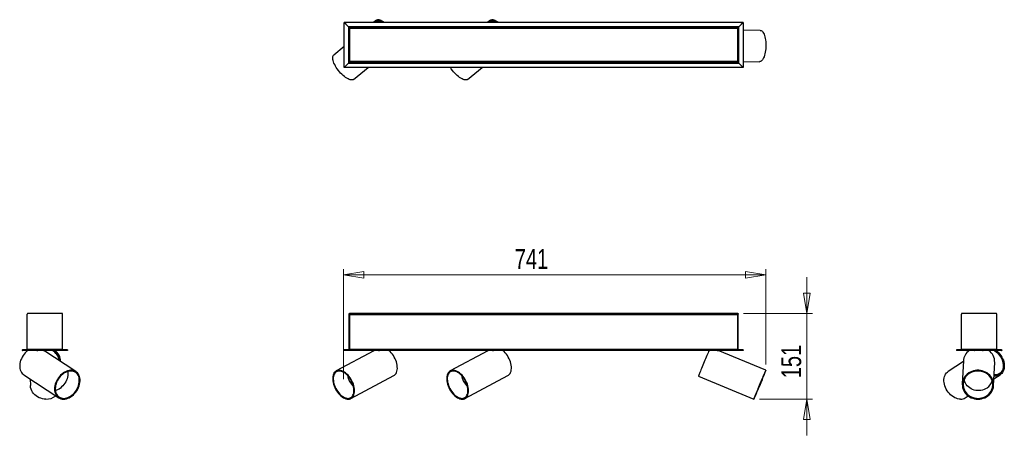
# Model space of a CAD drawing. Header units: millimetres. Extents: x 34 to 207, y 85 to 158.
import ezdxf

# ---------------------------------------------------------------- set-up
doc = ezdxf.new("R2010")
doc.units = ezdxf.units.MM
doc.styles.add('SLDTEXTSTYLE0', font='TXT', dxfattribs={"width": 0.75})
doc.dimstyles.new('SLDDIMSTYLE0', dxfattribs={"dimtxt": 3.5, "dimasz": 3.556, "dimexe": 0, "dimexo": 0.0625, "dimgap": 0.875, "dimtad": 1, "dimdec": 0, "dimlfac": 10, "dimrnd": 1e-09, "dimzin": 12, "dimdsep": 46, "dimtxsty": 'SLDTEXTSTYLE0', "dimblk1": 'CLOSED', "dimblk2": 'CLOSED', "dimsah": 1, "dimcen": 0.09, "dimadec": 0, "dimazin": 3, "dimtfac": 1, "dimtdec": 0, "dimtmove": 0, "dimatfit": 0, "dimldrblk": 'CLOSED', "dimfxl": 0, "dimfrac": 2, "dimtolj": 1, "dimtzin": 12, "dimarcsym": 0})
doc.dimstyles.new('SLDDIMSTYLE1', dxfattribs={"dimtxt": 3.5, "dimasz": 3.556, "dimexe": 0, "dimexo": 0.0625, "dimgap": 0.875, "dimtad": 1, "dimdec": 0, "dimlfac": 10, "dimrnd": 1e-09, "dimzin": 12, "dimdsep": 46, "dimtxsty": 'SLDTEXTSTYLE0', "dimblk1": 'CLOSED', "dimblk2": 'CLOSED', "dimsah": 1, "dimcen": 0.09, "dimadec": 0, "dimazin": 3, "dimtfac": 1, "dimtdec": 0, "dimtofl": 0, "dimtmove": 0, "dimatfit": 3, "dimldrblk": 'CLOSED', "dimfxl": 0, "dimfrac": 2, "dimtolj": 1, "dimtzin": 12, "dimarcsym": 0})

# ---------------------------------------------------------------- blocks, each defined once
blk = doc.blocks.new('_Closed')
at = {"color": 0, "linetype": 'ByBlock', "lineweight": -2}
for p, q in [((-1, 0.166667), (0, 0)), ((-1, 0.166667), (-1, -0.166667)), ((0, 0), (-1, -0.166667)), ((0, 0), (-1, 0))]:
    blk.add_line(p, q, dxfattribs=at)
blk = doc.blocks.new('_D')
at = {"color": 7, "linetype": 'Continuous', "lineweight": 0}
for p, q in [((172.07, 105.97), (172.07, 112.32)), ((160.95, 105.97), (173.07, 105.97)), ((172.07, 105.97), (172.07, 90.9)), ((163.77, 90.9), (173.07, 90.9)), ((172.07, 90.9), (172.07, 84.55))]:
    blk.add_line(p, q, dxfattribs=at)
at = {"color": 7, "linetype": 'Continuous', "lineweight": 18, "xscale": 3.556, "yscale": 3.556}
for p, rotation in [((172.07, 105.97, -0.86), 270.0000000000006), ((172.07, 90.9, -0.86), 90.0000000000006)]:
    blk.add_blockref('_Closed', p, dxfattribs=dict(at, rotation=rotation))
at = {"color": 7, "linetype": 'Continuous', "lineweight": 18, "insert": (167.56, 94.58), "char_height": 3.5, "attachment_point": 1, "rotation": 90, "style": 'SLDTEXTSTYLE0'}
blk.add_mtext('151', dxfattribs=at)
blk = doc.blocks.new('_D_1')
at = {"color": 7, "linetype": 'Continuous', "lineweight": 0}
for p, q in [((90.8, 94.44), (90.8, 113.75)), ((164.88, 112.75), (90.8, 112.75)), ((164.88, 96.98), (164.88, 113.75))]:
    blk.add_line(p, q, dxfattribs=at)
at = {"color": 7, "linetype": 'Continuous', "lineweight": 18, "xscale": 3.556, "yscale": 3.556, "rotation": 180.0000000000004}
blk.add_blockref('_Closed', (90.8, 112.75, -0.86), dxfattribs=at)
at = {"color": 7, "linetype": 'Continuous', "lineweight": 18, "xscale": 3.556, "yscale": 3.556}
blk.add_blockref('_Closed', (164.88, 112.75, -0.86), dxfattribs=at)
at = {"color": 7, "linetype": 'Continuous', "lineweight": 18, "insert": (120.83, 117.26), "char_height": 3.5, "attachment_point": 1, "style": 'SLDTEXTSTYLE0'}
blk.add_mtext('741', dxfattribs=at)

msp = doc.modelspace()

# ---------------------------------------------------------------- linework, layer by layer
at = {"color": 7, "linetype": 'Continuous', "lineweight": 25}
for p, q in [((96.58, 157.43), (96.13, 157.06)), ((96.74, 157.23), (96.6, 157.12)), ((116.58, 157.43), (116.13, 157.06)), ((116.74, 157.23), (116.6, 157.12)), ((90.92, 157.06), (91.69, 156.29)), ((90.92, 157.06), (160.9, 157.06)), ((90.92, 149.13), (90.92, 157.05)), ((91.69, 156.28), (90.92, 157.05)), ((160.13, 156.29), (91.69, 156.29)), ((91.71, 156.27), (91.69, 156.28)), ((91.69, 156.28), (91.69, 156.14)), ((91.69, 156.14), (91.69, 150.04)), ((91.79, 156.19), (91.73, 156.26)), ((91.79, 156.19), (91.87, 156.19)), ((91.79, 156.04), (91.79, 156.19)), ((91.87, 156.04), (91.79, 156.04)), ((91.79, 150.14), (91.79, 156.04)), ((91.87, 156.19), (91.87, 156.04)), ((159.95, 156.19), (91.87, 156.19)), ((91.87, 150.14), (91.87, 156.04)), ((91.87, 156.01), (159.95, 156.01)), ((91.87, 156.01), (91.87, 150.17)), ((159.95, 156.19), (160.03, 156.19)), ((159.95, 156.04), (159.95, 156.19)), ((160.03, 156.04), (159.95, 156.04)), ((159.95, 156.04), (159.95, 150.14)), ((159.95, 150.17), (159.95, 156.01)), ((160.1, 156.26), (160.03, 156.19)), ((160.03, 156.19), (160.03, 156.04)), ((160.03, 156.04), (160.03, 150.14)), ((160.1, 156.26), (160.1, 156.26)), ((160.13, 156.28), (160.11, 156.27)), ((160.13, 156.29), (160.9, 157.06)), ((160.9, 157.05), (160.13, 156.28)), ((160.13, 156.14), (160.13, 156.28)), ((160.13, 150.04), (160.13, 156.14)), ((160.9, 157.05), (160.9, 149.13)), ((163.88, 155.65), (160.9, 155.71)), ((90.92, 152.82), (89.07, 151.31)), ((90.92, 149.13), (91.69, 149.9)), ((91.69, 149.89), (90.92, 149.12)), ((160.9, 149.12), (90.92, 149.12)), ((91.69, 150.04), (91.69, 149.9)), ((91.69, 149.9), (91.71, 149.91)), ((91.69, 149.89), (160.13, 149.89)), ((91.73, 149.93), (91.79, 149.99)), ((91.79, 150.14), (91.87, 150.14)), ((91.79, 149.99), (91.79, 150.14)), ((91.87, 149.99), (91.79, 149.99)), ((159.95, 150.17), (91.87, 150.17)), ((91.87, 150.14), (91.87, 149.99)), ((91.87, 149.99), (159.95, 149.99)), ((92.54, 147.04), (95.09, 149.12)), ((112.54, 147.04), (115.09, 149.12)), ((159.95, 150.14), (160.03, 150.14)), ((159.95, 149.99), (159.95, 150.14)), ((160.03, 149.99), (159.95, 149.99)), ((160.03, 150.14), (160.03, 149.99)), ((160.03, 149.99), (160.1, 149.93)), ((160.11, 149.91), (160.13, 149.9)), ((160.13, 149.9), (160.13, 150.04)), ((160.13, 149.9), (160.9, 149.13)), ((160.9, 149.12), (160.13, 149.89)), ((160.9, 150.21), (163.77, 150.15)), ((35.32, 99.65), (35.32, 105.82)), ((41.37, 105.97), (35.47, 105.97)), ((41.52, 99.65), (41.52, 105.82)), ((91.79, 105.97), (91.87, 105.97)), ((91.79, 105.82), (91.79, 105.97)), ((91.87, 105.82), (91.79, 105.82)), ((91.79, 99.65), (91.79, 105.82)), ((91.87, 105.97), (91.87, 105.82)), ((159.95, 105.97), (91.87, 105.97)), ((91.87, 99.65), (91.87, 105.82)), ((91.87, 105.79), (159.95, 105.79)), ((91.87, 105.79), (91.87, 99.65)), ((159.95, 105.97), (160.03, 105.97)), ((159.95, 105.82), (159.95, 105.97)), ((159.95, 99.65), (159.95, 105.82)), ((160.03, 105.82), (159.95, 105.82)), ((159.95, 99.65), (159.95, 105.79)), ((160.03, 105.97), (160.03, 105.82)), ((160.03, 99.65), (160.03, 105.82)), ((199.17, 99.65), (199.17, 105.82)), ((205.22, 105.97), (199.32, 105.97)), ((205.37, 99.65), (205.37, 105.82)), ((34.45, 99.55), (34.45, 99.47)), ((34.45, 99.55), (34.46, 99.55)), ((34.45, 99.47), (34.46, 99.47)), ((42.39, 99.55), (34.46, 99.55)), ((34.46, 99.55), (34.46, 99.47)), ((42.39, 99.47), (34.46, 99.47)), ((35.4, 99.65), (35.32, 99.65)), ((41.44, 99.65), (35.4, 99.65)), ((37.05, 99.39), (36.93, 99.47)), ((37.16, 99.47), (37.14, 99.37)), ((38.25, 99.47), (38.23, 99.38)), ((38.23, 99.4), (38.25, 99.39)), ((43.85, 95.74), (38.24, 99.44)), ((41.52, 99.65), (41.44, 99.65)), ((42.39, 99.55), (42.39, 99.47)), ((42.39, 99.55), (42.39, 99.47)), ((42.39, 99.55), (42.39, 99.55)), ((42.39, 99.47), (42.39, 99.47)), ((96.08, 99.39), (89.5, 95.87)), ((90.92, 99.55), (90.92, 99.47)), ((160.9, 99.55), (90.92, 99.55)), ((160.9, 99.47), (90.92, 99.47)), ((91.79, 99.65), (91.87, 99.65)), ((159.95, 99.65), (91.87, 99.65)), ((96.05, 99.47), (96.08, 99.39)), ((96.94, 99.47), (96.97, 99.37)), ((97.2, 99.47), (97.06, 99.39)), ((116.08, 99.39), (109.5, 95.87)), ((116.05, 99.47), (116.08, 99.39)), ((116.94, 99.47), (116.97, 99.37)), ((117.2, 99.47), (117.06, 99.39)), ((156.37, 99.39), (156.19, 99.47)), ((156.47, 99.47), (156.43, 99.38)), ((156.5, 99.47), (156.46, 99.37)), ((164.88, 95.98), (156.52, 99.46)), ((160.03, 99.65), (159.95, 99.65)), ((160.9, 99.55), (160.9, 99.47)), ((198.3, 99.55), (198.3, 99.47)), ((206.23, 99.55), (198.3, 99.55)), ((198.3, 99.55), (198.3, 99.47)), ((198.3, 99.55), (198.3, 99.55)), ((206.23, 99.47), (198.3, 99.47)), ((198.3, 99.47), (198.3, 99.47)), ((199.25, 99.65), (199.17, 99.65)), ((205.29, 99.65), (199.25, 99.65)), ((201.45, 99.39), (201.46, 99.47)), ((201.46, 99.38), (201.46, 99.47)), ((201.52, 99.47), (201.53, 99.38)), ((202.92, 99.47), (202.93, 99.38)), ((203, 99.47), (203, 99.39)), ((205.37, 99.65), (205.29, 99.65)), ((206.23, 99.55), (206.23, 99.47)), ((206.23, 99.55), (206.24, 99.55)), ((206.23, 99.47), (206.24, 99.47)), ((206.24, 99.55), (206.24, 99.47)), ((41.17, 97.51), (41.17, 97.61)), ((199.52, 97.51), (196.84, 95.74)), ((199.52, 97.61), (199.33, 93.57)), ((204.83, 93.31), (205.02, 97.34)), ((34.71, 95.18), (40.83, 91.15)), ((92.1, 91.02), (99.62, 95.05)), ((112.1, 91.02), (119.62, 95.05)), ((204.88, 94.45), (205.98, 95.18)), ((205.73, 95.31), (205.85, 95.39)), ((35.81, 94.45), (35.86, 93.31)), ((153.07, 94.94), (162.77, 90.9)), ((199.86, 91.15), (200.36, 91.47))]:
    msp.add_line(p, q, dxfattribs=at)
at = {"color": 8, "linetype": 'Continuous', "lineweight": 25}
msp.add_line((38.24, 99.38), (38.25, 99.39), dxfattribs=at)
at = {"color": 7, "linetype": 'Continuous', "lineweight": 25, "flags": 128}
for points in [[(96.41, 157.06), (96.41, 157.1), (96.45, 157.24), (96.51, 157.35), (96.6, 157.44), (96.71, 157.5), (96.84, 157.53), (96.99, 157.53), (97.16, 157.5), (97.34, 157.44), (97.53, 157.35), (97.74, 157.23), (97.95, 157.09), (98, 157.06)], [(96.53, 157.06), (96.57, 157.17), (96.63, 157.27), (96.72, 157.34), (96.84, 157.39), (96.97, 157.41), (97.12, 157.4), (97.28, 157.36), (97.46, 157.29), (97.66, 157.2), (97.86, 157.08), (97.88, 157.06)], [(96.62, 157.06), (96.65, 157.12), (96.72, 157.21), (96.81, 157.28), (96.93, 157.32), (97.06, 157.33), (97.22, 157.31), (97.38, 157.26), (97.56, 157.18), (97.76, 157.08), (97.79, 157.06)], [(116.41, 157.06), (116.41, 157.1), (116.45, 157.24), (116.51, 157.35), (116.6, 157.44), (116.71, 157.5), (116.84, 157.53), (116.99, 157.53), (117.16, 157.5), (117.34, 157.44), (117.53, 157.35), (117.74, 157.23), (117.95, 157.09), (118, 157.06)], [(116.53, 157.06), (116.57, 157.17), (116.63, 157.27), (116.72, 157.34), (116.84, 157.39), (116.97, 157.41), (117.12, 157.4), (117.28, 157.36), (117.46, 157.29), (117.66, 157.2), (117.86, 157.08), (117.88, 157.06)], [(116.62, 157.06), (116.65, 157.12), (116.72, 157.21), (116.81, 157.28), (116.93, 157.32), (117.06, 157.33), (117.22, 157.31), (117.38, 157.26), (117.56, 157.18), (117.76, 157.08), (117.79, 157.06)], [(96.54, 157.06), (96.58, 157.1), (96.6, 157.12)], [(116.54, 157.06), (116.58, 157.1), (116.6, 157.12)], [(163.88, 155.65), (163.91, 155.65), (164.03, 155.62), (164.14, 155.56), (164.26, 155.46), (164.36, 155.33), (164.46, 155.16), (164.55, 154.97), (164.64, 154.75), (164.71, 154.5), (164.77, 154.24), (164.82, 153.96), (164.85, 153.66), (164.87, 153.35), (164.88, 153.04), (164.87, 152.73), (164.85, 152.41), (164.82, 152.11), (164.77, 151.81), (164.71, 151.53), (164.64, 151.27), (164.56, 151.03), (164.47, 150.81), (164.37, 150.62), (164.27, 150.46), (164.15, 150.33), (164.04, 150.24), (163.92, 150.18), (163.8, 150.16), (163.77, 150.15)], [(92.54, 147.04), (92.52, 147.02), (92.41, 146.97), (92.27, 146.94), (92.12, 146.94), (91.96, 146.98), (91.77, 147.04), (91.58, 147.13), (91.37, 147.24), (91.16, 147.38), (90.94, 147.54), (90.72, 147.73), (90.51, 147.93), (90.29, 148.15), (90.08, 148.39), (89.89, 148.63), (89.7, 148.88), (89.53, 149.13), (89.37, 149.39), (89.24, 149.64), (89.12, 149.89), (89.03, 150.12), (88.95, 150.35), (88.91, 150.56), (88.89, 150.75), (88.89, 150.92), (88.92, 151.07), (88.97, 151.19), (89.04, 151.29), (89.07, 151.31)], [(112.54, 147.04), (112.52, 147.02), (112.41, 146.97), (112.27, 146.94), (112.12, 146.94), (111.96, 146.98), (111.77, 147.04), (111.58, 147.13), (111.37, 147.24), (111.16, 147.38), (110.94, 147.54), (110.72, 147.73), (110.51, 147.93), (110.29, 148.15), (110.08, 148.39), (109.89, 148.63), (109.7, 148.88), (109.54, 149.12)], [(35.42, 99.47), (35.42, 99.47), (35.19, 99.27), (34.97, 99.06), (34.76, 98.82), (34.58, 98.56), (34.41, 98.29), (34.28, 98.01), (34.16, 97.72), (34.08, 97.43), (34.02, 97.14), (33.99, 96.85), (33.99, 96.57), (34.02, 96.31), (34.08, 96.06), (34.17, 95.82), (34.28, 95.61), (34.42, 95.43), (34.59, 95.27), (34.71, 95.18)], [(99.62, 95.05), (99.75, 95.14), (99.89, 95.27), (100.01, 95.43), (100.1, 95.61), (100.17, 95.82), (100.22, 96.06), (100.24, 96.31), (100.23, 96.57), (100.21, 96.85), (100.15, 97.14), (100.07, 97.43), (99.97, 97.72), (99.85, 98.01), (99.7, 98.29), (99.54, 98.56), (99.36, 98.82), (99.17, 99.06), (98.97, 99.27), (98.75, 99.47), (98.75, 99.47)], [(119.62, 95.05), (119.75, 95.14), (119.89, 95.27), (120.01, 95.43), (120.1, 95.61), (120.17, 95.82), (120.22, 96.06), (120.24, 96.31), (120.23, 96.57), (120.21, 96.85), (120.15, 97.14), (120.07, 97.43), (119.97, 97.72), (119.85, 98.01), (119.7, 98.29), (119.54, 98.56), (119.36, 98.82), (119.17, 99.06), (118.97, 99.27), (118.75, 99.47), (118.75, 99.47)], [(154.93, 99.47), (154.92, 99.47), (154.84, 99.27), (154.74, 99.06), (154.64, 98.82), (154.53, 98.56), (154.42, 98.29), (154.3, 98.01), (154.18, 97.72), (154.06, 97.43), (153.94, 97.14), (153.82, 96.85), (153.7, 96.57), (153.6, 96.31), (153.49, 96.06), (153.4, 95.82), (153.32, 95.61), (153.25, 95.43), (153.18, 95.27), (153.14, 95.14), (153.1, 95.04), (153.08, 94.97), (153.07, 94.94), (153.07, 94.94)], [(205.27, 99.47), (205.27, 99.47), (205.5, 99.27), (205.72, 99.06), (205.93, 98.82), (206.11, 98.56), (206.28, 98.29), (206.41, 98.01), (206.53, 97.72), (206.61, 97.43), (206.67, 97.14), (206.7, 96.85), (206.7, 96.57), (206.67, 96.31), (206.61, 96.06), (206.52, 95.82), (206.41, 95.61), (206.27, 95.43), (206.1, 95.27), (205.92, 95.14), (205.71, 95.04), (205.49, 94.97), (205.26, 94.94), (205.01, 94.94), (204.9, 94.95)], [(205.07, 99.47), (205.27, 99.32), (205.49, 99.13), (205.7, 98.92), (205.89, 98.69), (206.07, 98.44), (206.22, 98.17), (206.34, 97.9), (206.44, 97.62), (206.52, 97.34), (206.56, 97.07), (206.58, 96.79), (206.57, 96.53), (206.53, 96.28), (206.46, 96.05), (206.37, 95.83), (206.25, 95.64), (206.11, 95.47), (205.94, 95.33), (205.75, 95.22), (205.55, 95.14), (205.33, 95.09), (205.1, 95.08), (204.91, 95.09)], [(204.92, 99.47), (205.05, 99.39), (205.28, 99.22), (205.49, 99.03), (205.69, 98.82), (205.87, 98.59), (206.04, 98.34), (206.18, 98.08), (206.3, 97.82), (206.39, 97.54), (206.45, 97.27), (206.49, 97), (206.5, 96.74), (206.48, 96.48), (206.43, 96.24), (206.36, 96.02), (206.26, 95.82), (206.13, 95.64), (205.98, 95.49), (205.81, 95.36), (205.62, 95.27), (205.41, 95.2), (205.19, 95.17), (204.96, 95.17), (204.91, 95.18)], [(41.67, 90.9), (41.92, 90.92), (42.18, 90.97), (42.43, 91.05), (42.68, 91.16), (42.93, 91.31), (43.18, 91.48), (43.41, 91.67), (43.62, 91.89), (43.82, 92.13), (44, 92.39), (44.16, 92.66), (44.3, 92.94), (44.41, 93.23), (44.49, 93.52), (44.55, 93.8), (44.57, 94.09), (44.57, 94.36), (44.54, 94.63), (44.48, 94.88), (44.39, 95.11), (44.28, 95.31), (44.13, 95.5), (43.97, 95.65), (43.79, 95.78), (43.58, 95.88), (43.36, 95.94), (43.13, 95.98), (42.89, 95.98), (42.64, 95.94), (42.38, 95.88), (42.13, 95.78), (41.87, 95.65), (41.63, 95.5), (41.39, 95.31), (41.17, 95.11), (40.96, 94.88), (40.77, 94.63), (40.6, 94.36), (40.45, 94.09), (40.33, 93.8), (40.23, 93.52), (40.16, 93.23), (40.12, 92.94), (40.11, 92.66), (40.12, 92.39), (40.17, 92.13), (40.25, 91.89), (40.35, 91.67), (40.48, 91.48), (40.63, 91.31), (40.8, 91.16), (41, 91.05), (41.21, 90.97), (41.44, 90.92), (41.67, 90.9)], [(41.71, 91.04), (41.95, 91.06), (42.19, 91.11), (42.44, 91.19), (42.68, 91.3), (42.92, 91.44), (43.15, 91.6), (43.38, 91.8), (43.58, 92.01), (43.77, 92.24), (43.94, 92.49), (44.09, 92.75), (44.22, 93.03), (44.32, 93.3), (44.39, 93.58), (44.44, 93.86), (44.45, 94.13), (44.44, 94.39), (44.4, 94.64), (44.34, 94.88), (44.24, 95.09), (44.12, 95.28), (43.98, 95.45), (43.81, 95.59), (43.62, 95.7), (43.42, 95.78), (43.2, 95.83), (42.97, 95.84), (42.73, 95.83), (42.49, 95.78), (42.24, 95.7), (42, 95.59), (41.76, 95.45), (41.53, 95.28), (41.31, 95.09), (41.1, 94.88), (40.91, 94.64), (40.74, 94.39), (40.59, 94.13), (40.47, 93.86), (40.37, 93.58), (40.29, 93.3), (40.25, 93.03), (40.23, 92.75), (40.24, 92.49), (40.28, 92.24), (40.35, 92.01), (40.44, 91.8), (40.56, 91.6), (40.71, 91.44), (40.87, 91.3), (41.06, 91.19), (41.26, 91.11), (41.48, 91.06), (41.71, 91.04)], [(42.43, 95.76), (42.45, 95.56), (42.46, 95.3), (42.43, 95.04), (42.38, 94.76), (42.3, 94.49), (42.2, 94.22), (42.07, 93.96), (41.91, 93.7), (41.74, 93.47), (41.55, 93.24), (41.34, 93.04), (41.12, 92.86)], [(91.62, 90.9), (91.82, 90.92), (91.99, 90.97), (92.16, 91.05), (92.3, 91.16), (92.43, 91.31), (92.54, 91.48), (92.62, 91.67), (92.68, 91.89), (92.71, 92.13), (92.72, 92.39), (92.71, 92.66), (92.67, 92.94), (92.6, 93.23), (92.52, 93.52), (92.41, 93.8), (92.27, 94.09), (92.12, 94.36), (91.96, 94.63), (91.77, 94.88), (91.58, 95.11), (91.37, 95.31), (91.16, 95.5), (90.94, 95.65), (90.72, 95.78), (90.51, 95.88), (90.29, 95.94), (90.08, 95.98), (89.89, 95.98), (89.7, 95.94), (89.53, 95.88), (89.37, 95.78), (89.24, 95.65), (89.12, 95.5), (89.03, 95.31), (88.95, 95.11), (88.91, 94.88), (88.89, 94.63), (88.89, 94.36), (88.92, 94.09), (88.97, 93.8), (89.04, 93.52), (89.14, 93.23), (89.26, 92.94), (89.4, 92.66), (89.56, 92.39), (89.74, 92.13), (89.93, 91.89), (90.13, 91.67), (90.34, 91.48), (90.55, 91.31), (90.77, 91.16), (90.99, 91.05), (91.21, 90.97), (91.42, 90.92), (91.62, 90.9)], [(91.58, 91.04), (91.76, 91.06), (91.94, 91.11), (92.09, 91.19), (92.23, 91.3), (92.35, 91.44), (92.45, 91.6), (92.53, 91.8), (92.58, 92.01), (92.61, 92.24), (92.62, 92.49), (92.6, 92.75), (92.55, 93.03), (92.49, 93.3), (92.4, 93.58), (92.29, 93.86), (92.15, 94.13), (92, 94.39), (91.84, 94.64), (91.66, 94.88), (91.47, 95.09), (91.27, 95.28), (91.06, 95.45), (90.85, 95.59), (90.64, 95.7), (90.43, 95.78), (90.22, 95.83), (90.03, 95.84), (89.84, 95.83), (89.67, 95.78), (89.51, 95.7), (89.37, 95.59), (89.25, 95.45), (89.15, 95.28), (89.08, 95.09), (89.02, 94.88), (88.99, 94.64), (88.99, 94.39), (89.01, 94.13), (89.05, 93.86), (89.12, 93.58), (89.21, 93.3), (89.32, 93.03), (89.45, 92.75), (89.6, 92.49), (89.77, 92.24), (89.95, 92.01), (90.14, 91.8), (90.34, 91.6), (90.55, 91.44), (90.76, 91.3), (90.97, 91.19), (91.18, 91.11), (91.38, 91.06), (91.58, 91.04)], [(111.62, 90.9), (111.82, 90.92), (111.99, 90.97), (112.16, 91.05), (112.3, 91.16), (112.43, 91.31), (112.54, 91.48), (112.62, 91.67), (112.68, 91.89), (112.71, 92.13), (112.72, 92.39), (112.71, 92.66), (112.67, 92.94), (112.6, 93.23), (112.52, 93.52), (112.41, 93.8), (112.27, 94.09), (112.12, 94.36), (111.96, 94.63), (111.77, 94.88), (111.58, 95.11), (111.37, 95.31), (111.16, 95.5), (110.94, 95.65), (110.72, 95.78), (110.51, 95.88), (110.29, 95.94), (110.08, 95.98), (109.89, 95.98), (109.7, 95.94), (109.53, 95.88), (109.37, 95.78), (109.24, 95.65), (109.12, 95.5), (109.03, 95.31), (108.95, 95.11), (108.91, 94.88), (108.89, 94.63), (108.89, 94.36), (108.92, 94.09), (108.97, 93.8), (109.04, 93.52), (109.14, 93.23), (109.26, 92.94), (109.4, 92.66), (109.56, 92.39), (109.74, 92.13), (109.93, 91.89), (110.13, 91.67), (110.34, 91.48), (110.55, 91.31), (110.77, 91.16), (110.99, 91.05), (111.21, 90.97), (111.42, 90.92), (111.62, 90.9)], [(111.58, 91.04), (111.76, 91.06), (111.94, 91.11), (112.09, 91.19), (112.23, 91.3), (112.35, 91.44), (112.45, 91.6), (112.53, 91.8), (112.58, 92.01), (112.61, 92.24), (112.62, 92.49), (112.6, 92.75), (112.55, 93.03), (112.49, 93.3), (112.4, 93.58), (112.29, 93.86), (112.15, 94.13), (112, 94.39), (111.84, 94.64), (111.66, 94.88), (111.47, 95.09), (111.27, 95.28), (111.06, 95.45), (110.85, 95.59), (110.64, 95.7), (110.43, 95.78), (110.22, 95.83), (110.03, 95.84), (109.84, 95.83), (109.67, 95.78), (109.51, 95.7), (109.37, 95.59), (109.25, 95.45), (109.15, 95.28), (109.08, 95.09), (109.02, 94.88), (108.99, 94.64), (108.99, 94.39), (109.01, 94.13), (109.05, 93.86), (109.12, 93.58), (109.21, 93.3), (109.32, 93.03), (109.45, 92.75), (109.6, 92.49), (109.77, 92.24), (109.95, 92.01), (110.14, 91.8), (110.34, 91.6), (110.55, 91.44), (110.76, 91.3), (110.97, 91.19), (111.18, 91.11), (111.38, 91.06), (111.58, 91.04)], [(162.77, 90.9), (162.78, 90.92), (162.81, 90.97), (162.85, 91.05), (162.9, 91.16), (162.96, 91.31), (163.04, 91.48), (163.13, 91.67), (163.22, 91.89), (163.32, 92.13), (163.43, 92.39), (163.55, 92.66), (163.67, 92.94), (163.79, 93.23), (163.91, 93.52), (164.03, 93.8), (164.14, 94.09), (164.26, 94.36), (164.36, 94.63), (164.46, 94.88), (164.55, 95.11), (164.64, 95.31), (164.71, 95.5), (164.77, 95.65), (164.82, 95.78), (164.85, 95.88), (164.87, 95.94), (164.88, 95.98), (164.87, 95.98), (164.85, 95.94), (164.82, 95.88), (164.77, 95.78), (164.71, 95.65), (164.64, 95.5), (164.56, 95.31), (164.47, 95.11), (164.37, 94.88), (164.27, 94.63), (164.15, 94.36), (164.04, 94.09), (163.92, 93.8), (163.8, 93.52), (163.68, 93.23), (163.56, 92.94), (163.44, 92.66), (163.33, 92.39), (163.23, 92.13), (163.13, 91.89), (163.05, 91.67), (162.97, 91.48), (162.9, 91.31), (162.85, 91.16), (162.81, 91.05), (162.78, 90.97), (162.77, 90.92), (162.77, 90.9)], [(162.82, 91.04), (162.84, 91.06), (162.86, 91.11), (162.9, 91.19), (162.95, 91.3), (163.02, 91.44), (163.09, 91.6), (163.17, 91.8), (163.27, 92.01), (163.37, 92.24), (163.47, 92.49), (163.59, 92.75), (163.7, 93.03), (163.82, 93.3), (163.93, 93.58), (164.05, 93.86), (164.16, 94.13), (164.26, 94.39), (164.37, 94.64), (164.46, 94.88), (164.54, 95.09), (164.62, 95.28), (164.68, 95.45), (164.74, 95.59), (164.78, 95.7), (164.81, 95.78), (164.82, 95.83), (164.82, 95.84), (164.81, 95.83), (164.78, 95.78), (164.74, 95.7), (164.69, 95.59), (164.63, 95.45), (164.55, 95.28), (164.47, 95.09), (164.38, 94.88), (164.28, 94.64), (164.17, 94.39), (164.06, 94.13), (163.94, 93.86), (163.83, 93.58), (163.71, 93.3), (163.6, 93.03), (163.49, 92.75), (163.38, 92.49), (163.28, 92.24), (163.18, 92.01), (163.1, 91.8), (163.02, 91.6), (162.96, 91.44), (162.91, 91.3), (162.87, 91.19), (162.84, 91.11), (162.82, 91.06), (162.82, 91.04)], [(199.02, 90.9), (198.77, 90.92), (198.51, 90.97), (198.26, 91.05), (198.01, 91.16), (197.76, 91.31), (197.51, 91.48), (197.28, 91.67), (197.07, 91.89), (196.87, 92.13), (196.69, 92.39), (196.53, 92.66), (196.39, 92.94), (196.28, 93.23), (196.2, 93.52), (196.14, 93.8), (196.12, 94.09), (196.12, 94.36), (196.15, 94.63), (196.21, 94.88), (196.3, 95.11), (196.41, 95.31), (196.56, 95.5), (196.72, 95.65), (196.84, 95.74)], [(202.1, 90.9), (202.41, 90.92), (202.72, 90.97), (203.02, 91.05), (203.31, 91.16), (203.58, 91.31), (203.84, 91.48), (204.07, 91.67), (204.27, 91.89), (204.44, 92.13), (204.59, 92.39), (204.7, 92.66), (204.78, 92.94), (204.82, 93.23), (204.83, 93.52), (204.8, 93.8), (204.73, 94.09), (204.63, 94.36), (204.5, 94.63), (204.34, 94.88), (204.14, 95.11), (203.92, 95.31), (203.68, 95.5), (203.41, 95.65), (203.13, 95.78), (202.83, 95.88), (202.53, 95.94), (202.22, 95.98), (201.9, 95.98), (201.59, 95.94), (201.28, 95.88), (200.99, 95.78), (200.71, 95.65), (200.45, 95.5), (200.2, 95.31), (199.99, 95.11), (199.8, 94.88), (199.64, 94.63), (199.51, 94.36), (199.41, 94.09), (199.35, 93.8), (199.33, 93.52), (199.34, 93.23), (199.39, 92.94), (199.47, 92.66), (199.59, 92.39), (199.74, 92.13), (199.91, 91.89), (200.12, 91.67), (200.35, 91.48), (200.61, 91.31), (200.88, 91.16), (201.17, 91.05), (201.48, 90.97), (201.79, 90.92), (202.1, 90.9)], [(202.1, 91.04), (202.4, 91.06), (202.7, 91.11), (202.99, 91.19), (203.26, 91.3), (203.52, 91.44), (203.77, 91.6), (203.98, 91.8), (204.18, 92.01), (204.34, 92.24), (204.47, 92.49), (204.57, 92.75), (204.64, 93.03), (204.68, 93.3), (204.67, 93.58), (204.64, 93.86), (204.56, 94.13), (204.46, 94.39), (204.32, 94.64), (204.15, 94.88), (203.96, 95.09), (203.73, 95.28), (203.49, 95.45), (203.23, 95.59), (202.95, 95.7), (202.66, 95.78), (202.36, 95.83), (202.06, 95.84), (201.76, 95.83), (201.46, 95.78), (201.17, 95.7), (200.89, 95.59), (200.63, 95.45), (200.39, 95.28), (200.17, 95.09), (199.98, 94.88), (199.82, 94.64), (199.68, 94.39), (199.58, 94.13), (199.52, 93.86), (199.48, 93.58), (199.49, 93.3), (199.52, 93.03), (199.59, 92.75), (199.7, 92.49), (199.84, 92.24), (200.01, 92.01), (200.2, 91.8), (200.42, 91.6), (200.67, 91.44), (200.93, 91.3), (201.21, 91.19), (201.5, 91.11), (201.8, 91.06), (202.1, 91.04)], [(38.59, 90.9), (38.28, 90.92), (37.97, 90.97), (37.67, 91.05), (37.38, 91.16), (37.11, 91.31), (36.85, 91.48), (36.62, 91.67), (36.42, 91.89), (36.25, 92.13), (36.1, 92.39), (35.99, 92.66), (35.91, 92.94), (35.87, 93.23), (35.86, 93.31)], [(203.67, 92.86), (203.42, 92.71), (203.16, 92.59), (202.88, 92.49), (202.59, 92.43), (202.3, 92.4), (202, 92.4), (201.71, 92.43), (201.42, 92.5), (201.14, 92.59), (200.88, 92.72), (200.63, 92.87), (200.41, 93.05), (200.21, 93.25), (200.03, 93.48), (199.89, 93.72), (199.77, 93.97), (199.7, 94.23), (199.67, 94.36)]]:
    msp.add_lwpolyline(points, dxfattribs=at)
at = {"color": 7, "linetype": 'Continuous', "lineweight": 25}
for centre, radius, start, end in [((35.47, 105.82), 0.15, 90, 180), ((41.37, 105.82), 0.15, 0, 90), ((199.32, 105.82), 0.15, 90, 180), ((205.22, 105.82), 0.15, 0, 90), ((37.71, 97.66), 1.8, 73.1148, 106.8852), ((38.65, 97.45), 2.27, 5.7674, 62.6198), ((38.68, 97.46), 2.34, 3.3291, 59.1254), ((38.71, 97.47), 2.46, 0.9581, 54.535), ((96.49, 98.25), 1.21, 69.3455, 110.6545), ((116.49, 98.25), 1.21, 69.3455, 110.6545), ((156.7, 99.3), 0.234, 138.1884, 160.4045), ((201.98, 97.46), 2.46, 125.487, 176.6945), ((202.22, 96.49), 2.97, 76.8639, 103.1361), ((202.53, 97.43), 2.49, 358.0756, 55.0249), ((95.47, 95.95), 4.09, 192.1932, 224.2358), ((115.47, 95.95), 4.09, 192.1932, 224.2358), ((204.97, 96.49), 1.4, 267.398, 302.6923), ((202.37, 94.74), 2.28, 304.6657, 344.465), ((39.64, 94.84), 2.47, 284.2764, 306.8763), ((38.6, 93.81), 2.91, 269.7982, 306.4823), ((199.04, 92.42), 1.52, 269.1841, 302.8244)]:
    msp.add_arc(centre, radius, start, end, dxfattribs=at)
for points, knots in [([(91.8, 156.18), (91.78, 156.2), (91.75, 156.23), (91.71, 156.27), (91.69, 156.29)], [0, 0, 0, 0, 0.474876, 1, 1, 1, 1]), ([(91.87, 156.19), (91.87, 156.19), (91.87, 156.19), (91.87, 156.19), (91.85, 156.2), (91.81, 156.23), (91.75, 156.26), (91.71, 156.28), (91.69, 156.29)], [0, 0, 0, 0, 0.044064, 0.090064, 0.191936, 0.439671, 0.724129, 1, 1, 1, 1]), ([(91.79, 156.11), (91.79, 156.11), (91.79, 156.11), (91.77, 156.12), (91.75, 156.13), (91.72, 156.14), (91.7, 156.14), (91.69, 156.14)], [0, 0, 0, 0, 0.193785, 0.387046, 0.593908, 0.821417, 1, 1, 1, 1]), ([(160.13, 156.29), (160.11, 156.28), (160.07, 156.26), (160.02, 156.23), (159.98, 156.2), (159.96, 156.19), (159.95, 156.19), (159.95, 156.19), (159.95, 156.19)], [0, 0, 0, 0, 0.2758713, 0.5603295, 0.808064, 0.909936, 0.9559356, 1, 1, 1, 1]), ([(160.13, 156.29), (160.11, 156.27), (160.08, 156.23), (160.05, 156.2), (160.03, 156.19)], [0, 0, 0, 0, 0.557777, 1, 1, 1, 1]), ([(160.13, 156.14), (160.12, 156.14), (160.1, 156.14), (160.07, 156.13), (160.05, 156.12), (160.03, 156.11), (160.03, 156.11), (160.03, 156.11)], [0, 0, 0, 0, 0.191174, 0.381535, 0.591621, 0.819905, 1, 1, 1, 1]), ([(91.69, 150.04), (91.7, 150.04), (91.72, 150.04), (91.75, 150.05), (91.77, 150.06), (91.79, 150.07), (91.79, 150.07), (91.79, 150.07)], [0, 0, 0, 0, 0.191174, 0.381535, 0.591621, 0.819905, 1, 1, 1, 1]), ([(91.69, 149.89), (91.71, 149.91), (91.75, 149.95), (91.78, 149.98), (91.8, 150)], [0, 0, 0, 0, 0.525124, 1, 1, 1, 1]), ([(91.69, 149.89), (91.71, 149.9), (91.75, 149.92), (91.81, 149.96), (91.85, 149.98), (91.87, 149.99), (91.87, 149.99), (91.87, 149.99), (91.87, 149.99)], [0, 0, 0, 0, 0.275871, 0.560329, 0.808064, 0.909936, 0.955936, 1, 1, 1, 1]), ([(159.95, 149.99), (159.95, 149.99), (159.95, 149.99), (159.96, 149.99), (159.98, 149.98), (160.02, 149.96), (160.07, 149.92), (160.11, 149.9), (160.13, 149.89)], [0, 0, 0, 0, 0.044064, 0.090064, 0.191936, 0.439671, 0.724129, 1, 1, 1, 1]), ([(160.03, 150.07), (160.03, 150.07), (160.03, 150.07), (160.05, 150.06), (160.07, 150.05), (160.1, 150.04), (160.12, 150.04), (160.13, 150.04)], [0, 0, 0, 0, 0.193785, 0.387046, 0.593908, 0.821417, 1, 1, 1, 1]), ([(160.03, 149.99), (160.05, 149.98), (160.08, 149.95), (160.11, 149.91), (160.13, 149.89)], [0, 0, 0, 0, 0.442223, 1, 1, 1, 1]), ([(35.32, 99.65), (35.32, 99.65), (35.32, 99.64), (35.32, 99.62), (35.31, 99.6), (35.29, 99.57), (35.26, 99.55), (35.24, 99.55), (35.22, 99.55)], [0, 0, 0, 0, 0.044064, 0.090064, 0.191936, 0.439671, 0.724129, 1, 1, 1, 1]), ([(35.4, 99.65), (35.4, 99.64), (35.4, 99.62), (35.4, 99.59), (35.39, 99.57), (35.38, 99.55), (35.37, 99.55), (35.37, 99.55)], [0, 0, 0, 0, 0.193785, 0.387046, 0.593908, 0.821417, 1, 1, 1, 1]), ([(35.4, 99.65), (35.4, 99.64), (35.4, 99.61), (35.39, 99.58), (35.38, 99.56), (35.37, 99.55)], [0, 0, 0, 0, 0.349271, 0.712576, 1, 1, 1, 1]), ([(37.19, 99.38), (37.18, 99.38), (37.16, 99.37), (37.12, 99.37), (37.09, 99.38), (37.06, 99.38), (37.05, 99.39), (37.05, 99.39)], [0, 0, 0, 0, 0.224062, 0.448191, 0.669796, 0.8839, 1, 1, 1, 1]), ([(38.25, 99.39), (38.25, 99.39), (38.27, 99.38), (38.27, 99.37), (38.27, 99.37), (38.25, 99.37), (38.24, 99.38), (38.24, 99.38)], [0, 0, 0, 0, 0.2047586, 0.409378, 0.6178865, 0.8342415, 1, 1, 1, 1]), ([(41.47, 99.55), (41.47, 99.55), (41.47, 99.55), (41.46, 99.57), (41.45, 99.59), (41.45, 99.62), (41.45, 99.64), (41.44, 99.65)], [0, 0, 0, 0, 0.191174, 0.381535, 0.591621, 0.819905, 1, 1, 1, 1]), ([(41.48, 99.55), (41.47, 99.56), (41.46, 99.58), (41.45, 99.61), (41.45, 99.64), (41.44, 99.65)], [0, 0, 0, 0, 0.287424, 0.650729, 1, 1, 1, 1]), ([(41.62, 99.55), (41.61, 99.55), (41.59, 99.55), (41.56, 99.57), (41.54, 99.6), (41.53, 99.62), (41.52, 99.64), (41.52, 99.65), (41.52, 99.65)], [0, 0, 0, 0, 0.275871, 0.560329, 0.808064, 0.909936, 0.955936, 1, 1, 1, 1]), ([(91.69, 99.55), (91.7, 99.55), (91.72, 99.55), (91.75, 99.57), (91.77, 99.59), (91.79, 99.62), (91.79, 99.64), (91.79, 99.65)], [0, 0, 0, 0, 0.191174, 0.381535, 0.591621, 0.819905, 1, 1, 1, 1]), ([(91.69, 99.55), (91.71, 99.55), (91.75, 99.55), (91.81, 99.57), (91.85, 99.6), (91.87, 99.62), (91.87, 99.64), (91.87, 99.65), (91.87, 99.65)], [0, 0, 0, 0, 0.275871, 0.560329, 0.808064, 0.909936, 0.955936, 1, 1, 1, 1]), ([(96.06, 99.38), (96.06, 99.38), (96.05, 99.37), (96.04, 99.37), (96.05, 99.38), (96.06, 99.38), (96.07, 99.39), (96.08, 99.39)], [0, 0, 0, 0, 0.2240615, 0.4481908, 0.669796, 0.8839, 1, 1, 1, 1]), ([(97.06, 99.39), (97.05, 99.39), (97.03, 99.38), (97, 99.37), (96.97, 99.37), (96.94, 99.37), (96.92, 99.38), (96.91, 99.38)], [0, 0, 0, 0, 0.2047586, 0.409378, 0.6178865, 0.8342415, 1, 1, 1, 1]), ([(116.06, 99.38), (116.06, 99.38), (116.05, 99.37), (116.04, 99.37), (116.05, 99.38), (116.06, 99.38), (116.07, 99.39), (116.08, 99.39)], [0, 0, 0, 0, 0.224062, 0.448191, 0.669796, 0.8839, 1, 1, 1, 1]), ([(117.06, 99.39), (117.05, 99.39), (117.03, 99.38), (117, 99.37), (116.97, 99.37), (116.94, 99.37), (116.92, 99.38), (116.91, 99.38)], [0, 0, 0, 0, 0.204759, 0.409378, 0.617887, 0.834242, 1, 1, 1, 1]), ([(156.48, 99.38), (156.48, 99.38), (156.47, 99.37), (156.45, 99.37), (156.42, 99.38), (156.4, 99.38), (156.38, 99.39), (156.37, 99.39)], [0, 0, 0, 0, 0.224062, 0.448191, 0.669796, 0.8839, 1, 1, 1, 1]), ([(156.46, 99.38), (156.46, 99.38), (156.46, 99.38), (156.47, 99.37), (156.47, 99.37)], [0, 0, 0, 0, 0.332581, 1, 1, 1, 1]), ([(159.95, 99.65), (159.95, 99.65), (159.95, 99.64), (159.96, 99.62), (159.98, 99.6), (160.02, 99.57), (160.07, 99.55), (160.11, 99.55), (160.13, 99.55)], [0, 0, 0, 0, 0.044064, 0.090064, 0.191936, 0.439671, 0.724129, 1, 1, 1, 1]), ([(160.03, 99.65), (160.03, 99.64), (160.03, 99.62), (160.05, 99.59), (160.07, 99.57), (160.1, 99.55), (160.12, 99.55), (160.13, 99.55)], [0, 0, 0, 0, 0.193785, 0.387046, 0.593908, 0.821417, 1, 1, 1, 1]), ([(199.17, 99.65), (199.17, 99.65), (199.17, 99.64), (199.16, 99.62), (199.15, 99.6), (199.13, 99.57), (199.1, 99.55), (199.08, 99.55), (199.07, 99.55)], [0, 0, 0, 0, 0.044064, 0.090064, 0.191936, 0.439671, 0.724129, 1, 1, 1, 1]), ([(199.25, 99.65), (199.24, 99.64), (199.24, 99.61), (199.23, 99.58), (199.22, 99.56), (199.21, 99.55)], [0, 0, 0, 0, 0.349271, 0.712576, 1, 1, 1, 1]), ([(199.25, 99.65), (199.24, 99.64), (199.24, 99.62), (199.24, 99.59), (199.23, 99.57), (199.22, 99.55), (199.22, 99.55), (199.22, 99.55)], [0, 0, 0, 0, 0.193785, 0.387046, 0.593908, 0.821417, 1, 1, 1, 1]), ([(201.55, 99.38), (201.54, 99.38), (201.51, 99.37), (201.48, 99.37), (201.46, 99.38), (201.45, 99.38), (201.45, 99.39), (201.45, 99.39)], [0, 0, 0, 0, 0.224062, 0.448191, 0.669796, 0.8839, 1, 1, 1, 1]), ([(203, 99.39), (203, 99.39), (203, 99.38), (202.98, 99.37), (202.96, 99.37), (202.93, 99.37), (202.91, 99.38), (202.9, 99.38)], [0, 0, 0, 0, 0.204759, 0.409378, 0.617887, 0.834242, 1, 1, 1, 1]), ([(205.32, 99.55), (205.32, 99.55), (205.31, 99.55), (205.31, 99.57), (205.3, 99.59), (205.29, 99.62), (205.29, 99.64), (205.29, 99.65)], [0, 0, 0, 0, 0.191174, 0.381535, 0.591621, 0.819905, 1, 1, 1, 1]), ([(205.32, 99.55), (205.31, 99.56), (205.3, 99.58), (205.29, 99.61), (205.29, 99.64), (205.29, 99.65)], [0, 0, 0, 0, 0.287424, 0.650729, 1, 1, 1, 1]), ([(205.47, 99.55), (205.45, 99.55), (205.43, 99.55), (205.4, 99.57), (205.38, 99.6), (205.37, 99.62), (205.37, 99.64), (205.37, 99.65), (205.37, 99.65)], [0, 0, 0, 0, 0.2758713, 0.5603295, 0.808064, 0.909936, 0.9559356, 1, 1, 1, 1])]:
    msp.add_open_spline(points, degree=3, knots=knots, dxfattribs=at)

# ---------------------------------------------------------------- dimensions: what is measured, and where the dimension line sits
at = {"color": 7, "linetype": 'Continuous', "lineweight": 18}
dim = msp.add_linear_dim(base=(90.8, 112.75), p1=(164.88, 95.98), p2=(90.8, 93.44), dimstyle='SLDDIMSTYLE1', dxfattribs=at)
dim.commit()
dim.dimension.update_dxf_attribs({"geometry": '_D_1', "text_midpoint": (124.71, 112.75), "dimtype": 160})
dim = msp.add_linear_dim(base=(172.07, 90.9), p1=(159.95, 105.97), p2=(162.77, 90.9), angle=90, dimstyle='SLDDIMSTYLE0', dxfattribs=at)
dim.commit()
dim.dimension.update_dxf_attribs({"geometry": '_D', "text_midpoint": (172.07, 98.46), "dimtype": 160})

doc.saveas('drawing.dxf')
